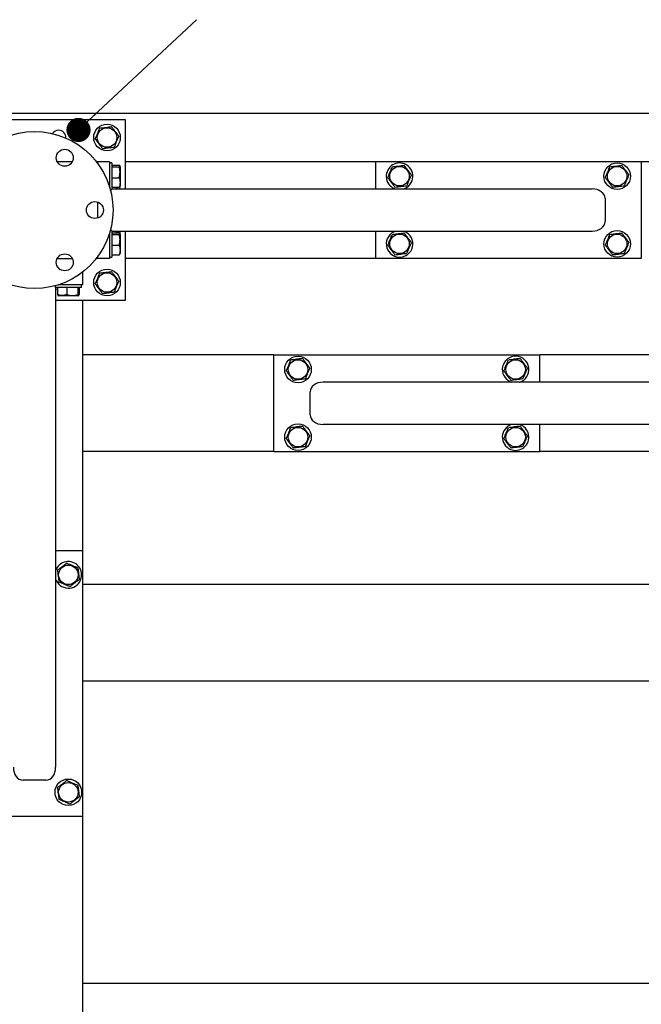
# Model space of a CAD drawing. Header units: millimetres. Extents: x 5 to 589, y 5 to 415.
# Tile 21 of 74: x 322 to 348, y 188 to 229. Entities that reach past the tile are written whole.
import ezdxf

# ---------------------------------------------------------------- set-up
doc = ezdxf.new("R2010")
doc.units = ezdxf.units.MM
doc.layers.add('COTES', color=1, linetype='Continuous')
doc.layers.add('NOTES', color=6, linetype='Continuous')
doc.layers.add('TRAIT-FORT', color=4, linetype='Continuous', lineweight=25)
doc.styles.add('SLDTEXTSTYLE0', font='TXT', dxfattribs={"width": 0.75})
doc.dimstyles.new('SLDDIMSTYLE2', dxfattribs={"dimtxt": 3, "dimasz": 2, "dimexe": 0, "dimexo": 0.0625, "dimgap": 0.75, "dimtad": 1, "dimdec": 0, "dimlfac": 20, "dimrnd": 1e-09, "dimzin": 12, "dimdsep": 46, "dimtxsty": 'SLDTEXTSTYLE0', "dimsah": 1, "dimcen": 0.09, "dimadec": 0, "dimazin": 3, "dimtfac": 1, "dimtdec": 0, "dimtofl": 0, "dimtmove": 0, "dimatfit": 3, "dimfxl": 1, "dimfrac": 2, "dimtolj": 1, "dimtzin": 12, "dimarcsym": 0})
doc.dimstyles.new('SLDDIMSTYLE4', dxfattribs={"dimtxt": 0.18, "dimasz": 1, "dimexe": 0, "dimexo": 0.0625, "dimgap": 0, "dimtad": 0, "dimtih": 1, "dimtoh": 1, "dimdec": 0, "dimrnd": 1e-09, "dimzin": 0, "dimdsep": 46, "dimtxsty": 'Standard', "dimblk1": 'DOT', "dimblk2": 'DOT', "dimsah": 1, "dimcen": 0.09, "dimadec": 0, "dimazin": 0, "dimtfac": 1, "dimtdec": 0, "dimtofl": 0, "dimtmove": 0, "dimatfit": 3, "dimldrblk": 'DOT', "dimfxl": 1, "dimfrac": 2, "dimtolj": 1, "dimtzin": 0, "dimarcsym": 0})

# ---------------------------------------------------------------- blocks, each defined once
blk = doc.blocks.new('_D_28')
at = {"layer": 'COTES', "color": 1, "transparency": 16777216}
for p, q in [((360.721, 223.304), (387.57, 223.304)), ((386.57, 223.304), (386.57, 53.804)), ((344.621, 53.804), (387.57, 53.804))]:
    blk.add_line(p, q, dxfattribs=at)
for points in [[(386.57, 223.304), (386.07, 221.304), (387.07, 221.304)], [(386.57, 53.804), (387.07, 55.804), (386.07, 55.804)]]:
    blk.add_solid(points, dxfattribs=at)
at = {"layer": 'COTES', "color": 1, "transparency": 16777216, "char_height": 3, "attachment_point": 1, "rotation": 90, "style": 'SLDTEXTSTYLE0'}
for s, insert in [('CADRE', (382.703, 136.679)), ('3390', (382.703, 126.687))]:
    blk.add_mtext(s, dxfattribs=dict(at, insert=insert))
blk = doc.blocks.new('_D_29')
at = {"layer": 'COTES', "color": 1, "transparency": 16777216}
for p, q in [((275.721, 226.304), (275.721, 247.722)), ((361.221, 226.304), (361.221, 247.722)), ((361.221, 246.722), (275.721, 246.722))]:
    blk.add_line(p, q, dxfattribs=at)
for points in [[(275.721, 246.722), (277.721, 246.222), (277.721, 247.222)], [(361.221, 246.722), (359.221, 247.222), (359.221, 246.222)]]:
    blk.add_solid(points, dxfattribs=at)
at = {"layer": 'COTES', "color": 1, "transparency": 16777216, "char_height": 3, "attachment_point": 1, "style": 'SLDTEXTSTYLE0'}
for s, insert in [('1710', (307.902, 250.589)), ('TOLES', (317.893, 250.589))]:
    blk.add_mtext(s, dxfattribs=dict(at, insert=insert))
blk = doc.blocks.new('_D_30')
at = {"layer": 'COTES', "color": 1, "transparency": 16777216}
for p, q in [((277.721, 224.304), (277.721, 240.397)), ((359.721, 224.304), (359.721, 240.397)), ((359.721, 239.397), (277.721, 239.397))]:
    blk.add_line(p, q, dxfattribs=at)
for points in [[(277.721, 239.397), (279.721, 238.897), (279.721, 239.897)], [(359.721, 239.397), (357.721, 239.897), (357.721, 238.897)]]:
    blk.add_solid(points, dxfattribs=at)
at = {"layer": 'COTES', "color": 1, "transparency": 16777216, "char_height": 3, "attachment_point": 1, "style": 'SLDTEXTSTYLE0'}
for s, insert in [('1640', (306.854, 243.264)), ('CADRE', (316.846, 243.264))]:
    blk.add_mtext(s, dxfattribs=dict(at, insert=insert))
blk = doc.blocks.new('_Dot')
at = {"color": 0, "linetype": 'ByBlock', "lineweight": -2}
blk.add_line((-0.5, 0), (-1, 0), dxfattribs=at)
at = {"color": 0, "linetype": 'ByBlock', "const_width": 0.5}
blk.add_lwpolyline([(-0.25, 0, 1), (0.25, 0, 1)], format="xyb", close=True, dxfattribs=at)

msp = doc.modelspace()

# ---------------------------------------------------------------- linework, layer by layer
at = {"layer": 'TRAIT-FORT', "color": 4, "linetype": 'Continuous', "lineweight": 25}
for p, q in [((361.221, 225.304), (275.721, 225.304)), ((318.971, 225.054), (326.471, 225.054)), ((326.471, 225.054), (326.471, 222.179)), ((324.279, 223.304), (323.662, 223.304)), ((325.321, 223.304), (325.282, 223.304)), ((325.321, 223.304), (325.321, 223.254)), ((325.821, 223.304), (325.321, 223.304)), ((325.821, 223.304), (325.821, 222.28)), ((325.921, 223.254), (325.821, 223.254)), ((325.921, 223.254), (325.921, 222.154)), ((325.921, 223.156), (326.22, 223.156)), ((325.921, 223.095), (326.22, 223.095)), ((326.271, 223.107), (326.256, 223.132)), ((326.271, 223.107), (326.271, 222.3)), ((336.821, 223.304), (326.471, 223.304)), ((336.821, 223.304), (336.821, 222.179)), ((347.821, 223.304), (336.821, 223.304)), ((359.721, 223.304), (347.821, 223.304)), ((347.821, 223.304), (347.821, 219.304)), ((325.921, 222.643), (326.22, 222.643)), ((325.857, 222.154), (325.921, 222.154)), ((325.921, 222.252), (326.22, 222.252)), ((325.921, 222.179), (345.785, 222.179)), ((326.256, 222.275), (326.271, 222.3)), ((346.321, 221.779), (346.321, 220.829)), ((325.321, 221.639), (325.321, 220.968)), ((325.821, 220.328), (325.821, 219.304)), ((325.921, 220.454), (325.857, 220.454)), ((325.921, 220.454), (325.921, 219.354)), ((325.921, 220.429), (345.785, 220.429)), ((325.921, 220.356), (326.22, 220.356)), ((325.921, 220.295), (326.22, 220.295)), ((326.208, 220.364), (326.159, 220.429)), ((326.208, 220.364), (326.204, 220.356)), ((326.271, 220.307), (326.256, 220.332)), ((326.271, 220.307), (326.271, 219.5)), ((326.471, 220.429), (326.471, 217.554)), ((336.821, 220.429), (336.821, 219.304)), ((338.031, 220.412), (337.985, 220.429)), ((325.921, 219.843), (326.22, 219.843)), ((323.662, 219.304), (324.279, 219.304)), ((325.321, 219.304), (325.282, 219.304)), ((325.321, 219.354), (325.321, 219.304)), ((325.821, 219.304), (325.321, 219.304)), ((325.821, 219.354), (325.921, 219.354)), ((325.921, 219.452), (326.22, 219.452)), ((326.256, 219.475), (326.271, 219.5)), ((336.821, 219.304), (326.471, 219.304)), ((347.821, 219.304), (336.821, 219.304)), ((324.721, 218.704), (324.671, 218.704)), ((324.721, 218.704), (324.721, 218.742)), ((324.721, 218.204), (324.721, 218.704)), ((323.571, 218.167), (323.571, 218.104)), ((324.671, 218.104), (323.571, 218.104)), ((323.596, 218.104), (323.596, 198.239)), ((323.669, 218.104), (323.669, 217.804)), ((324.721, 218.204), (323.697, 218.204)), ((324.06, 218.104), (324.06, 217.804)), ((324.512, 218.104), (324.512, 217.804)), ((324.573, 218.104), (324.573, 217.804)), ((324.671, 218.104), (324.671, 218.204)), ((323.692, 217.768), (323.717, 217.754)), ((324.524, 217.754), (323.717, 217.754)), ((324.524, 217.754), (324.549, 217.768)), ((326.471, 217.554), (323.596, 217.554)), ((324.721, 215.304), (324.721, 217.554)), ((332.621, 215.304), (324.721, 215.304)), ((324.721, 214.904), (324.721, 215.304)), ((332.621, 211.304), (332.621, 215.304)), ((332.621, 215.304), (343.621, 215.304)), ((353.971, 215.304), (343.621, 215.304)), ((343.621, 214.179), (343.621, 215.304)), ((324.721, 211.704), (324.721, 214.904)), ((354.521, 214.179), (334.656, 214.179)), ((342.41, 214.196), (342.457, 214.179)), ((334.121, 212.829), (334.121, 213.779)), ((354.521, 212.429), (334.656, 212.429)), ((343.621, 211.304), (343.621, 212.429)), ((324.721, 211.304), (324.721, 211.704)), ((324.721, 207.204), (324.721, 211.304)), ((332.621, 211.304), (324.721, 211.304)), ((332.621, 211.304), (343.621, 211.304)), ((353.971, 211.304), (343.621, 211.304)), ((324.721, 207.204), (323.596, 207.204)), ((324.721, 196.204), (324.721, 207.204)), ((355.721, 205.804), (324.721, 205.804)), ((355.721, 201.804), (324.721, 201.804)), ((323.196, 197.704), (322.246, 197.704)), ((324.721, 196.204), (320.721, 196.204)), ((324.721, 161.304), (324.721, 196.204)), ((324.721, 189.304), (355.721, 189.304))]:
    msp.add_line(p, q, dxfattribs=at)
at = {"layer": 'TRAIT-FORT', "color": 4, "linetype": 'Continuous', "lineweight": 25, "flags": 128}
for points in [[(326.104, 222.179), (326.117, 222.227), (326.121, 222.252)], [(326.256, 222.179), (326.269, 222.26), (326.271, 222.304)], [(326.121, 220.356), (326.114, 220.395), (326.104, 220.429)], [(326.271, 220.304), (326.268, 220.359), (326.256, 220.429)], [(323.669, 218.008), (323.61, 218.025), (323.596, 218.031)]]:
    msp.add_lwpolyline(points, dxfattribs=at)
at = {"layer": 'TRAIT-FORT', "color": 4, "linetype": 'Continuous', "lineweight": 25}
for centre, radius in [((322.721, 221.304), 3.25), ((325.721, 224.304), 0.55), ((325.721, 224.304), 0.404), ((323.971, 223.469), 0.35), ((337.821, 222.704), 0.404), ((346.821, 222.704), 0.55), ((346.821, 222.704), 0.404), ((325.221, 221.304), 0.35), ((337.821, 219.904), 0.404), ((346.821, 219.904), 0.55), ((346.821, 219.904), 0.404), ((323.971, 219.139), 0.35), ((325.721, 218.304), 0.55), ((325.721, 218.304), 0.404), ((333.621, 214.704), 0.55), ((333.621, 214.704), 0.404), ((342.621, 214.704), 0.404), ((333.621, 211.904), 0.55), ((333.621, 211.904), 0.404), ((342.621, 211.904), 0.404), ((324.121, 206.204), 0.404), ((324.121, 197.204), 0.55), ((324.121, 197.204), 0.404)]:
    msp.add_circle(centre, radius, dxfattribs=at)
for centre, radius, start, end in [((323.721, 224.304), 0.3, 90, 147.1424), ((323.721, 224.304), 0.3, 355.9877, 90), ((337.821, 222.704), 0.55, 67.4773, 252.6586), ((337.821, 222.704), 0.55, 287.3414, 67.4773), ((337.821, 219.904), 0.55, 107.3414, 67.4773), ((342.621, 214.704), 0.55, 287.3414, 247.4773), ((342.621, 211.904), 0.55, 107.3414, 247.4773), ((342.621, 211.904), 0.55, 247.4773, 72.6586), ((324.121, 206.204), 0.55, 337.4773, 162.6586), ((324.121, 206.204), 0.55, 197.3414, 337.4773)]:
    msp.add_arc(centre, radius, start, end, dxfattribs=at)
for centre, major_axis, start_param, end_param in [((345.785, 221.779), (0.536, 0), 0, 1.570796), ((345.785, 220.829), (0.536, 0), 4.712389, 6.283185), ((334.656, 213.779), (-0.536, 0), 4.712389, 6.283185), ((334.656, 212.829), (-0.536, 0), 0, 1.570796), ((322.246, 198.239), (0, -0.536), 4.712389, 6.283185), ((323.196, 198.239), (0, -0.536), 0, 1.570796)]:
    msp.add_ellipse(centre, major_axis=major_axis, ratio=0.746513, start_param=start_param, end_param=end_param, dxfattribs=at)
for points, knots in [([(325.234, 224.243), (325.25, 224.282), (325.284, 224.362), (325.333, 224.479), (325.381, 224.591), (325.41, 224.66), (325.425, 224.695)], [0, 0, 0, 0, 0.264605, 0.534948, 0.765343, 1, 1, 1, 1]), ([(325.425, 224.695), (325.487, 224.703), (325.589, 224.716), (325.738, 224.734), (325.838, 224.746), (325.895, 224.754), (325.912, 224.756)], [0, 0, 0, 0, 0.3855495, 0.6376419, 0.8965462, 1, 1, 1, 1]), ([(326.208, 224.364), (326.182, 224.398), (326.13, 224.467), (326.053, 224.569), (325.979, 224.666), (325.934, 224.726), (325.912, 224.756)], [0, 0, 0, 0, 0.264605, 0.534948, 0.765343, 1, 1, 1, 1]), ([(325.234, 224.243), (325.259, 224.209), (325.311, 224.14), (325.388, 224.039), (325.462, 223.941), (325.507, 223.882), (325.53, 223.852)], [0, 0, 0, 0, 0.264605, 0.534948, 0.765343, 1, 1, 1, 1]), ([(326.208, 224.364), (326.191, 224.325), (326.157, 224.246), (326.108, 224.128), (326.06, 224.016), (326.031, 223.947), (326.017, 223.912)], [0, 0, 0, 0, 0.264605, 0.534948, 0.765343, 1, 1, 1, 1]), ([(325.53, 223.852), (325.592, 223.859), (325.694, 223.872), (325.843, 223.891), (325.943, 223.903), (326, 223.91), (326.017, 223.912)], [0, 0, 0, 0, 0.385549, 0.637642, 0.896546, 1, 1, 1, 1]), ([(326.22, 223.095), (326.236, 223.103), (326.261, 223.116), (326.258, 223.134), (326.241, 223.146), (326.225, 223.154), (326.22, 223.156)], [0, 0, 0, 0, 0.385549, 0.637642, 0.896546, 1, 1, 1, 1]), ([(326.22, 222.643), (326.231, 222.682), (326.253, 222.762), (326.262, 222.879), (326.25, 222.991), (326.23, 223.06), (326.22, 223.095)], [0, 0, 0, 0, 0.264605, 0.534948, 0.765343, 1, 1, 1, 1]), ([(337.334, 222.643), (337.35, 222.682), (337.384, 222.762), (337.433, 222.879), (337.481, 222.991), (337.51, 223.06), (337.525, 223.095)], [0, 0, 0, 0, 0.264605, 0.534948, 0.765343, 1, 1, 1, 1]), ([(337.525, 223.095), (337.587, 223.103), (337.689, 223.116), (337.838, 223.134), (337.938, 223.146), (337.995, 223.154), (338.012, 223.156)], [0, 0, 0, 0, 0.3855495, 0.6376419, 0.8965462, 1, 1, 1, 1]), ([(338.308, 222.764), (338.282, 222.798), (338.23, 222.867), (338.153, 222.969), (338.079, 223.066), (338.034, 223.126), (338.012, 223.156)], [0, 0, 0, 0, 0.264605, 0.534948, 0.765343, 1, 1, 1, 1]), ([(346.334, 222.643), (346.35, 222.682), (346.384, 222.762), (346.433, 222.879), (346.481, 222.991), (346.51, 223.06), (346.525, 223.095)], [0, 0, 0, 0, 0.264605, 0.534948, 0.765343, 1, 1, 1, 1]), ([(346.525, 223.095), (346.587, 223.103), (346.689, 223.116), (346.838, 223.134), (346.938, 223.146), (346.995, 223.154), (347.012, 223.156)], [0, 0, 0, 0, 0.3855495, 0.6376419, 0.8965462, 1, 1, 1, 1]), ([(347.308, 222.764), (347.282, 222.798), (347.23, 222.867), (347.153, 222.969), (347.079, 223.066), (347.034, 223.126), (347.012, 223.156)], [0, 0, 0, 0, 0.264605, 0.534948, 0.765343, 1, 1, 1, 1]), ([(326.22, 222.643), (326.231, 222.609), (326.253, 222.54), (326.262, 222.439), (326.25, 222.341), (326.23, 222.282), (326.22, 222.252)], [0, 0, 0, 0, 0.2646049, 0.5349477, 0.7653431, 1, 1, 1, 1]), ([(337.334, 222.643), (337.359, 222.609), (337.411, 222.54), (337.488, 222.439), (337.562, 222.341), (337.607, 222.282), (337.63, 222.252)], [0, 0, 0, 0, 0.264605, 0.534948, 0.765343, 1, 1, 1, 1]), ([(338.308, 222.764), (338.291, 222.725), (338.257, 222.646), (338.208, 222.528), (338.16, 222.416), (338.131, 222.347), (338.117, 222.312)], [0, 0, 0, 0, 0.264605, 0.534948, 0.765343, 1, 1, 1, 1]), ([(346.334, 222.643), (346.359, 222.609), (346.411, 222.54), (346.488, 222.439), (346.562, 222.341), (346.607, 222.282), (346.63, 222.252)], [0, 0, 0, 0, 0.264605, 0.534948, 0.765343, 1, 1, 1, 1]), ([(347.308, 222.764), (347.291, 222.725), (347.257, 222.646), (347.208, 222.528), (347.16, 222.416), (347.131, 222.347), (347.117, 222.312)], [0, 0, 0, 0, 0.264605, 0.534948, 0.765343, 1, 1, 1, 1]), ([(326.16, 222.252), (326.159, 222.25), (326.149, 222.226), (326.139, 222.201), (326.129, 222.179)], [0, 0, 0, 0, 0.0803479, 1, 1, 1, 1]), ([(326.22, 222.252), (326.238, 222.259), (326.257, 222.267), (326.256, 222.275), (326.256, 222.275)], [0, 0, 0, 0, 0.977492, 1, 1, 1, 1]), ([(337.63, 222.252), (337.692, 222.259), (337.794, 222.272), (337.943, 222.291), (338.043, 222.303), (338.1, 222.31), (338.117, 222.312)], [0, 0, 0, 0, 0.385549, 0.637642, 0.896546, 1, 1, 1, 1]), ([(346.63, 222.252), (346.692, 222.259), (346.794, 222.272), (346.943, 222.291), (347.043, 222.303), (347.1, 222.31), (347.117, 222.312)], [0, 0, 0, 0, 0.385549, 0.637642, 0.896546, 1, 1, 1, 1]), ([(326.22, 220.295), (326.236, 220.303), (326.261, 220.316), (326.258, 220.334), (326.241, 220.346), (326.225, 220.354), (326.22, 220.356)], [0, 0, 0, 0, 0.385549, 0.637642, 0.896546, 1, 1, 1, 1]), ([(326.22, 219.843), (326.231, 219.882), (326.253, 219.962), (326.262, 220.079), (326.25, 220.191), (326.23, 220.26), (326.22, 220.295)], [0, 0, 0, 0, 0.264605, 0.534948, 0.765343, 1, 1, 1, 1]), ([(337.334, 219.843), (337.35, 219.882), (337.384, 219.962), (337.433, 220.079), (337.481, 220.191), (337.51, 220.26), (337.525, 220.295)], [0, 0, 0, 0, 0.264605, 0.534948, 0.765343, 1, 1, 1, 1]), ([(337.525, 220.295), (337.587, 220.303), (337.689, 220.316), (337.838, 220.334), (337.938, 220.346), (337.995, 220.354), (338.012, 220.356)], [0, 0, 0, 0, 0.3855495, 0.6376419, 0.8965462, 1, 1, 1, 1]), ([(338.308, 219.964), (338.282, 219.998), (338.23, 220.067), (338.153, 220.169), (338.079, 220.266), (338.034, 220.326), (338.012, 220.356)], [0, 0, 0, 0, 0.264605, 0.534948, 0.765343, 1, 1, 1, 1]), ([(346.334, 219.843), (346.35, 219.882), (346.384, 219.962), (346.433, 220.079), (346.481, 220.191), (346.51, 220.26), (346.525, 220.295)], [0, 0, 0, 0, 0.264605, 0.534948, 0.765343, 1, 1, 1, 1]), ([(346.525, 220.295), (346.587, 220.303), (346.689, 220.316), (346.838, 220.334), (346.938, 220.346), (346.995, 220.354), (347.012, 220.356)], [0, 0, 0, 0, 0.3855495, 0.6376419, 0.8965462, 1, 1, 1, 1]), ([(347.308, 219.964), (347.282, 219.998), (347.23, 220.067), (347.153, 220.169), (347.079, 220.266), (347.034, 220.326), (347.012, 220.356)], [0, 0, 0, 0, 0.264605, 0.534948, 0.765343, 1, 1, 1, 1]), ([(326.22, 219.843), (326.231, 219.809), (326.253, 219.74), (326.262, 219.639), (326.25, 219.541), (326.23, 219.482), (326.22, 219.452)], [0, 0, 0, 0, 0.2646049, 0.5349477, 0.7653431, 1, 1, 1, 1]), ([(337.334, 219.843), (337.359, 219.809), (337.411, 219.74), (337.488, 219.639), (337.562, 219.541), (337.607, 219.482), (337.63, 219.452)], [0, 0, 0, 0, 0.264605, 0.534948, 0.765343, 1, 1, 1, 1]), ([(338.308, 219.964), (338.291, 219.925), (338.257, 219.846), (338.208, 219.728), (338.16, 219.616), (338.131, 219.547), (338.117, 219.512)], [0, 0, 0, 0, 0.264605, 0.534948, 0.765343, 1, 1, 1, 1]), ([(346.334, 219.843), (346.359, 219.809), (346.411, 219.74), (346.488, 219.639), (346.562, 219.541), (346.607, 219.482), (346.63, 219.452)], [0, 0, 0, 0, 0.264605, 0.534948, 0.765343, 1, 1, 1, 1]), ([(347.308, 219.964), (347.291, 219.925), (347.257, 219.846), (347.208, 219.728), (347.16, 219.616), (347.131, 219.547), (347.117, 219.512)], [0, 0, 0, 0, 0.264605, 0.534948, 0.765343, 1, 1, 1, 1]), ([(326.22, 219.452), (326.238, 219.459), (326.257, 219.467), (326.256, 219.475), (326.256, 219.475)], [0, 0, 0, 0, 0.977492, 1, 1, 1, 1]), ([(337.63, 219.452), (337.692, 219.459), (337.794, 219.472), (337.943, 219.491), (338.043, 219.503), (338.1, 219.51), (338.117, 219.512)], [0, 0, 0, 0, 0.385549, 0.637642, 0.896546, 1, 1, 1, 1]), ([(346.63, 219.452), (346.692, 219.459), (346.794, 219.472), (346.943, 219.491), (347.043, 219.503), (347.1, 219.51), (347.117, 219.512)], [0, 0, 0, 0, 0.385549, 0.637642, 0.896546, 1, 1, 1, 1]), ([(325.234, 218.243), (325.25, 218.282), (325.284, 218.362), (325.333, 218.479), (325.381, 218.591), (325.41, 218.66), (325.425, 218.695)], [0, 0, 0, 0, 0.264605, 0.534948, 0.765343, 1, 1, 1, 1]), ([(325.425, 218.695), (325.487, 218.703), (325.589, 218.716), (325.738, 218.734), (325.838, 218.746), (325.895, 218.754), (325.912, 218.756)], [0, 0, 0, 0, 0.3855495, 0.6376419, 0.8965462, 1, 1, 1, 1]), ([(326.208, 218.364), (326.182, 218.398), (326.13, 218.467), (326.053, 218.569), (325.979, 218.666), (325.934, 218.726), (325.912, 218.756)], [0, 0, 0, 0, 0.264605, 0.534948, 0.765343, 1, 1, 1, 1]), ([(325.234, 218.243), (325.259, 218.209), (325.311, 218.14), (325.388, 218.039), (325.462, 217.941), (325.507, 217.882), (325.53, 217.852)], [0, 0, 0, 0, 0.264605, 0.534948, 0.765343, 1, 1, 1, 1]), ([(326.208, 218.364), (326.191, 218.325), (326.157, 218.246), (326.108, 218.128), (326.06, 218.016), (326.031, 217.947), (326.017, 217.912)], [0, 0, 0, 0, 0.264605, 0.534948, 0.765343, 1, 1, 1, 1]), ([(323.669, 217.804), (323.676, 217.786), (323.684, 217.767), (323.692, 217.768), (323.692, 217.768)], [0, 0, 0, 0, 0.977492, 1, 1, 1, 1]), ([(324.06, 217.804), (324.026, 217.793), (323.957, 217.771), (323.856, 217.763), (323.758, 217.774), (323.699, 217.794), (323.669, 217.804)], [0, 0, 0, 0, 0.264605, 0.534948, 0.765343, 1, 1, 1, 1]), ([(324.06, 217.804), (324.099, 217.793), (324.179, 217.771), (324.296, 217.763), (324.408, 217.774), (324.477, 217.794), (324.512, 217.804)], [0, 0, 0, 0, 0.264605, 0.534948, 0.765343, 1, 1, 1, 1]), ([(324.512, 217.804), (324.52, 217.789), (324.532, 217.764), (324.551, 217.766), (324.563, 217.783), (324.571, 217.799), (324.573, 217.804)], [0, 0, 0, 0, 0.385549, 0.637642, 0.896546, 1, 1, 1, 1]), ([(325.53, 217.852), (325.592, 217.859), (325.694, 217.872), (325.843, 217.891), (325.943, 217.903), (326, 217.91), (326.017, 217.912)], [0, 0, 0, 0, 0.385549, 0.637642, 0.896546, 1, 1, 1, 1]), ([(333.134, 214.643), (333.15, 214.682), (333.184, 214.762), (333.233, 214.879), (333.281, 214.991), (333.31, 215.06), (333.325, 215.095)], [0, 0, 0, 0, 0.264605, 0.534948, 0.765343, 1, 1, 1, 1]), ([(333.812, 215.156), (333.75, 215.148), (333.647, 215.135), (333.499, 215.117), (333.399, 215.104), (333.341, 215.097), (333.325, 215.095)], [0, 0, 0, 0, 0.385549, 0.637642, 0.896546, 1, 1, 1, 1]), ([(334.108, 214.764), (334.082, 214.798), (334.03, 214.867), (333.953, 214.969), (333.879, 215.066), (333.834, 215.126), (333.812, 215.156)], [0, 0, 0, 0, 0.264605, 0.534948, 0.765343, 1, 1, 1, 1]), ([(342.134, 214.643), (342.15, 214.682), (342.184, 214.762), (342.233, 214.879), (342.281, 214.991), (342.31, 215.06), (342.325, 215.095)], [0, 0, 0, 0, 0.264605, 0.534948, 0.765343, 1, 1, 1, 1]), ([(342.812, 215.156), (342.75, 215.148), (342.647, 215.135), (342.499, 215.117), (342.399, 215.104), (342.341, 215.097), (342.325, 215.095)], [0, 0, 0, 0, 0.385549, 0.637642, 0.896546, 1, 1, 1, 1]), ([(343.108, 214.764), (343.082, 214.798), (343.03, 214.867), (342.953, 214.969), (342.879, 215.066), (342.834, 215.126), (342.812, 215.156)], [0, 0, 0, 0, 0.264605, 0.534948, 0.765343, 1, 1, 1, 1]), ([(333.134, 214.643), (333.159, 214.609), (333.211, 214.54), (333.288, 214.439), (333.362, 214.341), (333.407, 214.282), (333.43, 214.252)], [0, 0, 0, 0, 0.264605, 0.534948, 0.765343, 1, 1, 1, 1]), ([(334.108, 214.764), (334.091, 214.725), (334.057, 214.646), (334.008, 214.528), (333.96, 214.416), (333.931, 214.347), (333.917, 214.312)], [0, 0, 0, 0, 0.264605, 0.534948, 0.765343, 1, 1, 1, 1]), ([(342.134, 214.643), (342.159, 214.609), (342.211, 214.54), (342.288, 214.439), (342.362, 214.341), (342.407, 214.282), (342.43, 214.252)], [0, 0, 0, 0, 0.264605, 0.534948, 0.765343, 1, 1, 1, 1]), ([(343.108, 214.764), (343.091, 214.725), (343.057, 214.646), (343.008, 214.528), (342.96, 214.416), (342.931, 214.347), (342.917, 214.312)], [0, 0, 0, 0, 0.264605, 0.534948, 0.765343, 1, 1, 1, 1]), ([(333.917, 214.312), (333.855, 214.304), (333.752, 214.292), (333.603, 214.273), (333.503, 214.261), (333.446, 214.254), (333.43, 214.252)], [0, 0, 0, 0, 0.385549, 0.637642, 0.896546, 1, 1, 1, 1]), ([(342.917, 214.312), (342.855, 214.304), (342.752, 214.292), (342.603, 214.273), (342.503, 214.261), (342.446, 214.254), (342.43, 214.252)], [0, 0, 0, 0, 0.3855495, 0.6376419, 0.8965462, 1, 1, 1, 1]), ([(333.812, 212.356), (333.75, 212.348), (333.647, 212.335), (333.499, 212.317), (333.399, 212.304), (333.341, 212.297), (333.325, 212.295)], [0, 0, 0, 0, 0.385549, 0.637642, 0.896546, 1, 1, 1, 1]), ([(334.108, 211.964), (334.082, 211.998), (334.03, 212.067), (333.953, 212.169), (333.879, 212.266), (333.834, 212.326), (333.812, 212.356)], [0, 0, 0, 0, 0.264605, 0.534948, 0.765343, 1, 1, 1, 1]), ([(342.812, 212.356), (342.75, 212.348), (342.647, 212.335), (342.499, 212.317), (342.399, 212.304), (342.341, 212.297), (342.325, 212.295)], [0, 0, 0, 0, 0.385549, 0.637642, 0.896546, 1, 1, 1, 1]), ([(343.108, 211.964), (343.082, 211.998), (343.03, 212.067), (342.953, 212.169), (342.879, 212.266), (342.834, 212.326), (342.812, 212.356)], [0, 0, 0, 0, 0.264605, 0.534948, 0.765343, 1, 1, 1, 1]), ([(333.134, 211.843), (333.15, 211.882), (333.184, 211.962), (333.233, 212.079), (333.281, 212.191), (333.31, 212.26), (333.325, 212.295)], [0, 0, 0, 0, 0.264605, 0.534948, 0.765343, 1, 1, 1, 1]), ([(334.108, 211.964), (334.091, 211.925), (334.057, 211.846), (334.008, 211.728), (333.96, 211.616), (333.931, 211.547), (333.917, 211.512)], [0, 0, 0, 0, 0.264605, 0.534948, 0.765343, 1, 1, 1, 1]), ([(342.134, 211.843), (342.15, 211.882), (342.184, 211.962), (342.233, 212.079), (342.281, 212.191), (342.31, 212.26), (342.325, 212.295)], [0, 0, 0, 0, 0.264605, 0.534948, 0.765343, 1, 1, 1, 1]), ([(343.108, 211.964), (343.091, 211.925), (343.057, 211.846), (343.008, 211.728), (342.96, 211.616), (342.931, 211.547), (342.917, 211.512)], [0, 0, 0, 0, 0.264605, 0.534948, 0.765343, 1, 1, 1, 1]), ([(333.134, 211.843), (333.159, 211.809), (333.211, 211.74), (333.288, 211.639), (333.362, 211.541), (333.407, 211.482), (333.43, 211.452)], [0, 0, 0, 0, 0.264605, 0.534948, 0.765343, 1, 1, 1, 1]), ([(333.917, 211.512), (333.855, 211.504), (333.752, 211.492), (333.603, 211.473), (333.503, 211.461), (333.446, 211.454), (333.43, 211.452)], [0, 0, 0, 0, 0.385549, 0.637642, 0.896546, 1, 1, 1, 1]), ([(342.134, 211.843), (342.159, 211.809), (342.211, 211.74), (342.288, 211.639), (342.362, 211.541), (342.407, 211.482), (342.43, 211.452)], [0, 0, 0, 0, 0.264605, 0.534948, 0.765343, 1, 1, 1, 1]), ([(342.917, 211.512), (342.855, 211.504), (342.752, 211.492), (342.603, 211.473), (342.503, 211.461), (342.446, 211.454), (342.43, 211.452)], [0, 0, 0, 0, 0.3855495, 0.6376419, 0.8965462, 1, 1, 1, 1]), ([(324.06, 206.691), (324.026, 206.665), (323.957, 206.613), (323.856, 206.536), (323.758, 206.462), (323.699, 206.417), (323.669, 206.395)], [0, 0, 0, 0, 0.264605, 0.534948, 0.765343, 1, 1, 1, 1]), ([(324.06, 206.691), (324.099, 206.674), (324.179, 206.64), (324.296, 206.591), (324.408, 206.543), (324.477, 206.514), (324.512, 206.5)], [0, 0, 0, 0, 0.264605, 0.534948, 0.765343, 1, 1, 1, 1]), ([(323.669, 206.395), (323.676, 206.333), (323.689, 206.23), (323.707, 206.082), (323.72, 205.982), (323.727, 205.924), (323.729, 205.908)], [0, 0, 0, 0, 0.385549, 0.637642, 0.896546, 1, 1, 1, 1]), ([(324.512, 206.5), (324.52, 206.438), (324.532, 206.335), (324.551, 206.187), (324.563, 206.087), (324.571, 206.029), (324.573, 206.013)], [0, 0, 0, 0, 0.385549, 0.637642, 0.896546, 1, 1, 1, 1]), ([(324.181, 205.717), (324.142, 205.733), (324.063, 205.767), (323.945, 205.816), (323.833, 205.864), (323.764, 205.893), (323.729, 205.908)], [0, 0, 0, 0, 0.264605, 0.534948, 0.765343, 1, 1, 1, 1]), ([(324.181, 205.717), (324.215, 205.742), (324.284, 205.794), (324.386, 205.871), (324.483, 205.945), (324.543, 205.99), (324.573, 206.013)], [0, 0, 0, 0, 0.264605, 0.534948, 0.765343, 1, 1, 1, 1]), ([(324.06, 197.691), (324.026, 197.665), (323.957, 197.613), (323.856, 197.536), (323.758, 197.462), (323.699, 197.417), (323.669, 197.395)], [0, 0, 0, 0, 0.264605, 0.534948, 0.765343, 1, 1, 1, 1]), ([(324.06, 197.691), (324.099, 197.674), (324.179, 197.64), (324.296, 197.591), (324.408, 197.543), (324.477, 197.514), (324.512, 197.5)], [0, 0, 0, 0, 0.264605, 0.534948, 0.765343, 1, 1, 1, 1]), ([(323.669, 197.395), (323.676, 197.333), (323.689, 197.23), (323.707, 197.082), (323.72, 196.982), (323.727, 196.924), (323.729, 196.908)], [0, 0, 0, 0, 0.385549, 0.637642, 0.896546, 1, 1, 1, 1]), ([(324.512, 197.5), (324.52, 197.438), (324.532, 197.335), (324.551, 197.187), (324.563, 197.087), (324.571, 197.029), (324.573, 197.013)], [0, 0, 0, 0, 0.385549, 0.637642, 0.896546, 1, 1, 1, 1]), ([(324.181, 196.717), (324.142, 196.733), (324.063, 196.767), (323.945, 196.816), (323.833, 196.864), (323.764, 196.893), (323.729, 196.908)], [0, 0, 0, 0, 0.264605, 0.534948, 0.765343, 1, 1, 1, 1]), ([(324.181, 196.717), (324.215, 196.742), (324.284, 196.794), (324.386, 196.871), (324.483, 196.945), (324.543, 196.99), (324.573, 197.013)], [0, 0, 0, 0, 0.264605, 0.534948, 0.765343, 1, 1, 1, 1])]:
    msp.add_open_spline(points, degree=3, knots=knots, dxfattribs=at)

# ---------------------------------------------------------------- dimensions: what is measured, and where the dimension line sits
at = {"layer": 'COTES', "color": 1}
for base, p1, p2, text, picture, middle in [((275.721, 246.722), (361.221, 225.304), (275.721, 225.304), '<> TOLES', '_D_29', (318.471, 246.722)), ((277.721, 239.397), (359.721, 223.304), (277.721, 223.304), '<> CADRE', '_D_30', (318.721, 239.397))]:
    dim = msp.add_linear_dim(base=base, p1=p1, p2=p2, text=text, dimstyle='SLDDIMSTYLE2', dxfattribs=at)
    dim.commit()
    dim.dimension.update_dxf_attribs({"geometry": picture, "text_midpoint": middle, "dimtype": 160})
dim = msp.add_linear_dim(base=(386.57, 53.804), p1=(359.721, 223.304), p2=(343.621, 53.804), angle=90, text='<> CADRE', dimstyle='SLDDIMSTYLE2', dxfattribs=at)
dim.commit()
dim.dimension.update_dxf_attribs({"geometry": '_D_28', "text_midpoint": (386.57, 138.554), "dimtype": 160})

# ---------------------------------------------------------------- leaders
at = {"layer": 'NOTES', "color": 211}
msp.add_leader([(324.541, 224.619), (329.428, 229.182)], dimstyle='SLDDIMSTYLE4', dxfattribs=at)

doc.saveas('drawing.dxf')
